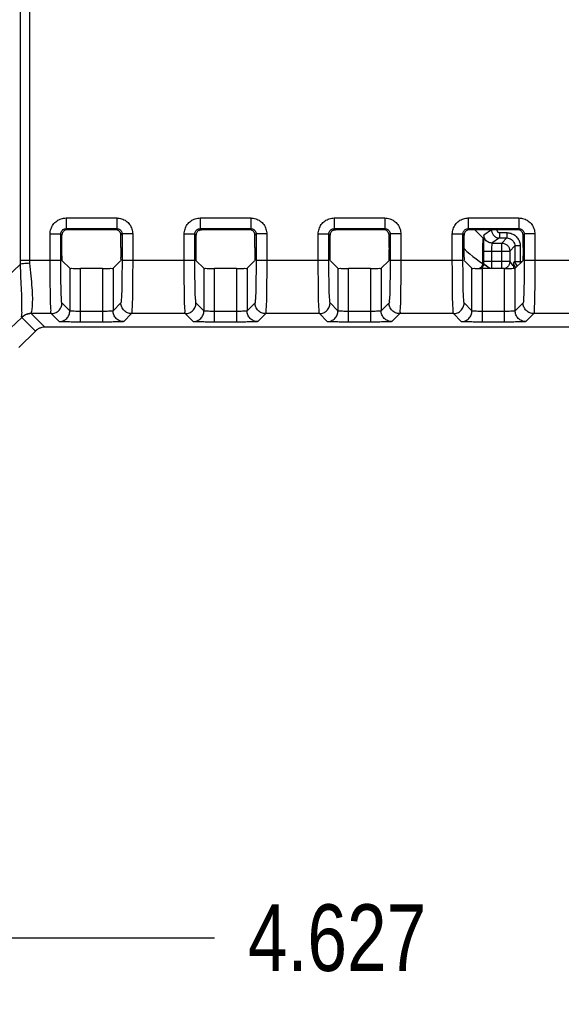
# Model space of a CAD drawing. Header units: inches. Extents: x 0 to 34, y 0 to 22.
# Tile 22 of 50: x 17 to 18, y 8.7 to 10.6. Entities that reach past the tile are written whole.
import ezdxf

# ---------------------------------------------------------------- set-up
doc = ezdxf.new("R2010")
doc.units = ezdxf.units.IN
doc.header["$LTSCALE"] = 1.87
doc.header["$MEASUREMENT"] = 0
doc.layers.get('0').update_dxf_attribs({"linetype": 'CONTINUOUS'})
doc.layers.add('02___PRT_ALL_AXES', color=7, linetype='CONTINUOUS')
doc.layers.add('DIMENSIONS', color=7, linetype='CONTINUOUS')
doc.styles.get("Standard").update_dxf_attribs({"font": 'txt', "width": 0.8})
doc.dimstyles.new('DIMSTYLE_1', dxfattribs={"dimtxt": 0.125, "dimasz": 0.1875, "dimexe": 0.18, "dimexo": 0.0625, "dimgap": 0.09, "dimtad": 0, "dimtih": 1, "dimtoh": 1, "dimdec": 3, "dimzin": 4, "dimdsep": 46, "dimtxsty": 'STANDARD', "dimblk": '_FILLED', "dimblk1": '_FILLED', "dimblk2": '_FILLED', "dimcen": 0.09, "dimadec": 0, "dimazin": 0, "dimtp": 0.01, "dimtm": 0.01, "dimtfac": 1, "dimtdec": 3, "dimtofl": 0, "dimtmove": 0, "dimatfit": 3, "dimldrblk": '_FILLED', "dimfxl": 1, "dimtolj": 1, "dimtzin": 4, "dimarcsym": 0})

# ---------------------------------------------------------------- blocks, each defined once
blk = doc.blocks.new('_FILLED')
at = {"color": 0, "linetype": 'BYBLOCK'}
blk.add_solid([(0, 0), (-1, 0.1667), (-1, -0.1667)], dxfattribs=at)
blk = doc.blocks.new('*D9')
at = {"layer": 'DIMENSIONS', "color": 2, "linetype": 'CONTINUOUS'}
for p, q in [((15.8287, 10.0189), (15.8287, 8.7259)), ((20.4562, 10.0189), (20.4562, 8.7259)), ((15.8287, 8.8509), (17.3675, 8.8509)), ((20.4562, 8.8509), (18.9175, 8.8509))]:
    blk.add_line(p, q, dxfattribs=at)
at = {"layer": 'DIMENSIONS', "color": 2, "linetype": 'CONTINUOUS', "xscale": 0.1875, "yscale": 0.1875, "zscale": 0.1875, "rotation": 180}
blk.add_blockref('_FILLED', (15.8287, 8.8509), dxfattribs=at)
at = {"layer": 'DIMENSIONS', "color": 2, "linetype": 'CONTINUOUS', "xscale": 0.1875, "yscale": 0.1875, "zscale": 0.1875}
blk.add_blockref('_FILLED', (20.4562, 8.8509), dxfattribs=at)
at = {"layer": 'DIMENSIONS', "color": 2, "linetype": 'CONTINUOUS', "width": 0.8}
for s, p in [('[', (18.055, 8.7884)), (']', (18.755, 8.7884)), ('4.627', (17.43, 8.7884)), ('117.54', (18.155, 8.7884))]:
    blk.add_text(s, height=0.125, dxfattribs=at).set_placement(p)

msp = doc.modelspace()

# ---------------------------------------------------------------- linework, layer by layer
at = {"color": 7, "linetype": 'CONTINUOUS'}
for p, q in [((17.0033, 10.1218), (17.0033, 10.7814)), ((17.0209, 10.1218), (17.0209, 10.7814)), ((17.0889, 10.2013), (17.1838, 10.2013)), ((17.0889, 10.2013), (17.0889, 10.1813)), ((17.1838, 10.2013), (17.1838, 10.1813)), ((17.3405, 10.2013), (17.4353, 10.2013)), ((17.3405, 10.2013), (17.3405, 10.1813)), ((17.4353, 10.2013), (17.4353, 10.1813)), ((17.592, 10.2013), (17.6868, 10.2013)), ((17.592, 10.2013), (17.592, 10.1813)), ((17.6868, 10.2013), (17.6868, 10.1813)), ((17.8435, 10.2013), (17.9384, 10.2013)), ((17.8435, 10.2013), (17.8435, 10.1813)), ((17.9384, 10.2013), (17.9384, 10.1813)), ((17.0889, 10.1813), (17.1838, 10.1813)), ((17.091, 10.1792), (17.0889, 10.1813)), ((17.1838, 10.1813), (17.1817, 10.1792)), ((17.3405, 10.1813), (17.4353, 10.1813)), ((17.3426, 10.1792), (17.3405, 10.1813)), ((17.4353, 10.1813), (17.4332, 10.1792)), ((17.592, 10.1813), (17.6868, 10.1813)), ((17.5941, 10.1792), (17.592, 10.1813)), ((17.6868, 10.1813), (17.6847, 10.1792)), ((17.8435, 10.1813), (17.9384, 10.1813)), ((17.8456, 10.1792), (17.8435, 10.1813)), ((17.9384, 10.1813), (17.9362, 10.1792)), ((17.0589, 10.1713), (17.0789, 10.1713)), ((17.0589, 10.1218), (17.0589, 10.1713)), ((17.081, 10.1692), (17.0789, 10.1713)), ((17.0789, 10.1218), (17.0789, 10.1713)), ((17.081, 10.1461), (17.081, 10.1692)), ((17.1817, 10.1792), (17.091, 10.1792)), ((17.1938, 10.1713), (17.1917, 10.1692)), ((17.1917, 10.1461), (17.1917, 10.1692)), ((17.2138, 10.1713), (17.1938, 10.1713)), ((17.1938, 10.1713), (17.1938, 10.1218)), ((17.2138, 10.1713), (17.2138, 10.1218)), ((17.3105, 10.1713), (17.3305, 10.1713)), ((17.3105, 10.1218), (17.3105, 10.1713)), ((17.3326, 10.1692), (17.3305, 10.1713)), ((17.3305, 10.1218), (17.3305, 10.1713)), ((17.3326, 10.1461), (17.3326, 10.1692)), ((17.4332, 10.1792), (17.3426, 10.1792)), ((17.4453, 10.1713), (17.4432, 10.1692)), ((17.4432, 10.1461), (17.4432, 10.1692)), ((17.4653, 10.1713), (17.4453, 10.1713)), ((17.4453, 10.1713), (17.4453, 10.1218)), ((17.4653, 10.1713), (17.4653, 10.1218)), ((17.562, 10.1713), (17.582, 10.1713)), ((17.562, 10.1218), (17.562, 10.1713)), ((17.5841, 10.1692), (17.582, 10.1713)), ((17.582, 10.1218), (17.582, 10.1713)), ((17.5841, 10.1461), (17.5841, 10.1692)), ((17.6847, 10.1792), (17.5941, 10.1792)), ((17.6968, 10.1713), (17.6947, 10.1692)), ((17.6947, 10.1461), (17.6947, 10.1692)), ((17.7168, 10.1713), (17.6968, 10.1713)), ((17.6968, 10.1713), (17.6968, 10.1218)), ((17.7168, 10.1713), (17.7168, 10.1218)), ((17.8135, 10.1713), (17.8335, 10.1713)), ((17.8135, 10.1218), (17.8135, 10.1713)), ((17.8356, 10.1692), (17.8335, 10.1713)), ((17.8335, 10.1218), (17.8335, 10.1713)), ((17.8356, 10.1461), (17.8356, 10.1692)), ((17.9362, 10.1792), (17.8456, 10.1792)), ((17.856, 10.1788), (17.8707, 10.1641)), ((17.8871, 10.1787), (17.8729, 10.1692)), ((17.8971, 10.1787), (17.8871, 10.1787)), ((17.9021, 10.1637), (17.8879, 10.1542)), ((17.9021, 10.1737), (17.9158, 10.1737)), ((17.9021, 10.1737), (17.9021, 10.1637)), ((17.9021, 10.1637), (17.9158, 10.1637)), ((17.9063, 10.1542), (17.9158, 10.1637)), ((17.9158, 10.1737), (17.9158, 10.1637)), ((17.9484, 10.1713), (17.9462, 10.1692)), ((17.9462, 10.1461), (17.9462, 10.1692)), ((17.9683, 10.1713), (17.9484, 10.1713)), ((17.9484, 10.1713), (17.9484, 10.1218)), ((17.9683, 10.1713), (17.9683, 10.1218)), ((17.8709, 10.1164), (17.8709, 10.1541)), ((17.8879, 10.1542), (17.9063, 10.1542)), ((17.9063, 10.1064), (17.9063, 10.1542)), ((17.9213, 10.1392), (17.9308, 10.1487)), ((17.9408, 10.1487), (17.9308, 10.1487)), ((17.9308, 10.1487), (17.9308, 10.1199)), ((17.9408, 10.1487), (17.9408, 10.1163)), ((17.8721, 10.1392), (17.9213, 10.1392)), ((17.8721, 10.1392), (17.8721, 10.1195)), ((17.8871, 10.1392), (17.8871, 10.1195)), ((17.9213, 10.1392), (17.9213, 10.1195)), ((16.9606, 10.0743), (17.0035, 10.1149)), ((17.0033, 10.1218), (17.0789, 10.1218)), ((17.0817, 10.1211), (17.0958, 10.1069)), ((17.0958, 10.1069), (17.0958, 10.0269)), ((17.1569, 10.1064), (17.1158, 10.1064)), ((17.1158, 10.0059), (17.1158, 10.1064)), ((17.1569, 10.1064), (17.1569, 10.0059)), ((17.191, 10.1211), (17.1769, 10.1069)), ((17.1769, 10.1069), (17.1769, 10.0269)), ((17.1938, 10.1218), (17.3305, 10.1218)), ((17.3332, 10.1211), (17.3474, 10.1069)), ((17.3474, 10.1069), (17.3474, 10.0269)), ((17.4084, 10.1064), (17.3674, 10.1064)), ((17.3674, 10.0059), (17.3674, 10.1064)), ((17.4084, 10.1064), (17.4084, 10.0059)), ((17.4426, 10.1211), (17.4284, 10.1069)), ((17.4284, 10.1069), (17.4284, 10.0269)), ((17.4453, 10.1218), (17.582, 10.1218)), ((17.5847, 10.1211), (17.5989, 10.1069)), ((17.5989, 10.1069), (17.5989, 10.0269)), ((17.6599, 10.1064), (17.6189, 10.1064)), ((17.6189, 10.0059), (17.6189, 10.1064)), ((17.6599, 10.1064), (17.6599, 10.0059)), ((17.6941, 10.1211), (17.6799, 10.1069)), ((17.6799, 10.1069), (17.6799, 10.0269)), ((17.6968, 10.1218), (17.8335, 10.1218)), ((17.8363, 10.1211), (17.8504, 10.1069)), ((17.8504, 10.0269), (17.8504, 10.1069)), ((17.9115, 10.1064), (17.8704, 10.1064)), ((17.8704, 10.0059), (17.8704, 10.1064)), ((17.8721, 10.1152), (17.8709, 10.1164)), ((17.9213, 10.1195), (17.8721, 10.1195)), ((17.9115, 10.0059), (17.9115, 10.1064)), ((17.9213, 10.1195), (17.9268, 10.1112)), ((17.9283, 10.1162), (17.9308, 10.1199)), ((17.9283, 10.1162), (17.9283, 10.109)), ((17.9283, 10.109), (17.9291, 10.109)), ((17.9308, 10.1199), (17.9444, 10.1199)), ((17.9456, 10.1211), (17.9314, 10.1069)), ((17.9314, 10.0269), (17.9314, 10.1069)), ((17.9484, 10.1218), (18.085, 10.1218)), ((17.0958, 10.0269), (17.081, 10.0418)), ((17.1917, 10.0418), (17.1769, 10.0269)), ((17.3474, 10.0269), (17.3325, 10.0418)), ((17.4433, 10.0418), (17.4284, 10.0269)), ((17.5989, 10.0269), (17.584, 10.0418)), ((17.6948, 10.0418), (17.6799, 10.0269)), ((17.8504, 10.0269), (17.8356, 10.0418)), ((17.9463, 10.0418), (17.9314, 10.0269)), ((16.9739, 9.9845), (17.0058, 10.0147)), ((17.0313, 9.989), (17.0058, 10.0145)), ((17.061, 10.0218), (17.0235, 10.0218)), ((17.049, 9.9964), (17.0235, 10.0218)), ((17.0758, 10.0069), (17.061, 10.0218)), ((17.1569, 10.0259), (17.1158, 10.0259)), ((17.2117, 10.0218), (17.1969, 10.0069)), ((17.3125, 10.0218), (17.2117, 10.0218)), ((17.3274, 10.0069), (17.3125, 10.0218)), ((17.4084, 10.0259), (17.3674, 10.0259)), ((17.4633, 10.0218), (17.4484, 10.0069)), ((17.564, 10.0218), (17.4633, 10.0218)), ((17.5789, 10.0069), (17.564, 10.0218)), ((17.6599, 10.0259), (17.6189, 10.0259)), ((17.7148, 10.0218), (17.6999, 10.0069)), ((17.8156, 10.0218), (17.7148, 10.0218)), ((17.8304, 10.0069), (17.8156, 10.0218)), ((17.9115, 10.0259), (17.8704, 10.0259)), ((17.9663, 10.0218), (17.9514, 10.0069)), ((18.0671, 10.0218), (17.9663, 10.0218)), ((19.236, 9.9964), (17.049, 9.9964)), ((17.1569, 10.0059), (17.1158, 10.0059)), ((17.4084, 10.0059), (17.3674, 10.0059)), ((17.6599, 10.0059), (17.6189, 10.0059)), ((17.9115, 10.0059), (17.8704, 10.0059)), ((17.0313, 9.989), (17.0003, 9.9581))]:
    msp.add_line(p, q, dxfattribs=at)
for points, knots in [([(17.0589, 10.1713), (17.0589, 10.1744), (17.0599, 10.1807), (17.0643, 10.1892), (17.071, 10.1959), (17.0795, 10.2003), (17.0858, 10.2013), (17.0889, 10.2013)], [0, 0, 0, 0, 0.199373, 0.399922, 0.600135, 0.799408, 1, 1, 1, 1]), ([(17.1838, 10.2013), (17.1869, 10.2013), (17.1932, 10.2003), (17.2017, 10.1959), (17.2085, 10.1892), (17.2128, 10.1807), (17.2138, 10.1744), (17.2138, 10.1713)], [0, 0, 0, 0, 0.200478, 0.400129, 0.600172, 0.801073, 1, 1, 1, 1]), ([(17.3105, 10.1713), (17.3105, 10.1744), (17.3115, 10.1807), (17.3158, 10.1892), (17.3225, 10.1959), (17.331, 10.2003), (17.3373, 10.2013), (17.3405, 10.2013)], [0, 0, 0, 0, 0.199373, 0.399922, 0.600135, 0.799408, 1, 1, 1, 1]), ([(17.4353, 10.2013), (17.4384, 10.2013), (17.4447, 10.2003), (17.4532, 10.1959), (17.46, 10.1892), (17.4643, 10.1807), (17.4653, 10.1744), (17.4653, 10.1713)], [0, 0, 0, 0, 0.200478, 0.400129, 0.600172, 0.801073, 1, 1, 1, 1]), ([(17.562, 10.1713), (17.562, 10.1744), (17.563, 10.1807), (17.5673, 10.1892), (17.5741, 10.1959), (17.5826, 10.2003), (17.5888, 10.2013), (17.592, 10.2013)], [0, 0, 0, 0, 0.199373, 0.399922, 0.600135, 0.799408, 1, 1, 1, 1]), ([(17.6868, 10.2013), (17.69, 10.2013), (17.6963, 10.2003), (17.7048, 10.1959), (17.7115, 10.1892), (17.7158, 10.1807), (17.7168, 10.1744), (17.7168, 10.1713)], [0, 0, 0, 0, 0.200478, 0.400129, 0.600172, 0.801073, 1, 1, 1, 1]), ([(17.8135, 10.1713), (17.8135, 10.1744), (17.8145, 10.1807), (17.8188, 10.1892), (17.8256, 10.1959), (17.8341, 10.2003), (17.8404, 10.2013), (17.8435, 10.2013)], [0, 0, 0, 0, 0.199373, 0.399922, 0.600135, 0.799408, 1, 1, 1, 1]), ([(17.9384, 10.2013), (17.9415, 10.2013), (17.9478, 10.2003), (17.9563, 10.1959), (17.963, 10.1892), (17.9674, 10.1807), (17.9683, 10.1744), (17.9683, 10.1713)], [0, 0, 0, 0, 0.200478, 0.400129, 0.600172, 0.801073, 1, 1, 1, 1]), ([(17.0789, 10.1713), (17.0789, 10.1723), (17.0793, 10.1744), (17.0807, 10.1773), (17.0829, 10.1795), (17.0858, 10.181), (17.0879, 10.1813), (17.0889, 10.1813)], [0, 0, 0, 0, 0.199959, 0.399686, 0.599634, 0.799174, 1, 1, 1, 1]), ([(17.1838, 10.1813), (17.1848, 10.1813), (17.1869, 10.181), (17.1898, 10.1795), (17.192, 10.1773), (17.1934, 10.1744), (17.1938, 10.1723), (17.1938, 10.1713)], [0, 0, 0, 0, 0.200777, 0.400662, 0.600366, 0.800451, 1, 1, 1, 1]), ([(17.3305, 10.1713), (17.3305, 10.1723), (17.3308, 10.1744), (17.3322, 10.1773), (17.3345, 10.1795), (17.3373, 10.181), (17.3394, 10.1813), (17.3405, 10.1813)], [0, 0, 0, 0, 0.199959, 0.399686, 0.599634, 0.799174, 1, 1, 1, 1]), ([(17.4353, 10.1813), (17.4363, 10.1813), (17.4385, 10.181), (17.4413, 10.1795), (17.4435, 10.1773), (17.445, 10.1744), (17.4453, 10.1723), (17.4453, 10.1713)], [0, 0, 0, 0, 0.200777, 0.400662, 0.600366, 0.800451, 1, 1, 1, 1]), ([(17.582, 10.1713), (17.582, 10.1723), (17.5823, 10.1744), (17.5838, 10.1773), (17.586, 10.1795), (17.5888, 10.181), (17.5909, 10.1813), (17.592, 10.1813)], [0, 0, 0, 0, 0.199959, 0.399686, 0.599634, 0.799174, 1, 1, 1, 1]), ([(17.6868, 10.1813), (17.6879, 10.1813), (17.69, 10.181), (17.6928, 10.1795), (17.6951, 10.1773), (17.6965, 10.1744), (17.6968, 10.1723), (17.6968, 10.1713)], [0, 0, 0, 0, 0.200777, 0.400662, 0.600366, 0.800451, 1, 1, 1, 1]), ([(17.8335, 10.1713), (17.8335, 10.1723), (17.8338, 10.1744), (17.8353, 10.1773), (17.8375, 10.1795), (17.8404, 10.181), (17.8425, 10.1813), (17.8435, 10.1813)], [0, 0, 0, 0, 0.199959, 0.399686, 0.599634, 0.799174, 1, 1, 1, 1]), ([(17.9384, 10.1813), (17.9394, 10.1813), (17.9415, 10.181), (17.9443, 10.1795), (17.9466, 10.1773), (17.948, 10.1744), (17.9484, 10.1723), (17.9484, 10.1713)], [0, 0, 0, 0, 0.200777, 0.400662, 0.600366, 0.800451, 1, 1, 1, 1]), ([(17.091, 10.1792), (17.0893, 10.1792), (17.0858, 10.1782), (17.082, 10.1744), (17.081, 10.1709), (17.081, 10.1692)], [0, 0, 0, 0, 0.333371, 0.66663, 1, 1, 1, 1]), ([(17.1917, 10.1692), (17.1917, 10.1709), (17.1907, 10.1744), (17.1869, 10.1782), (17.1834, 10.1792), (17.1817, 10.1792)], [0, 0, 0, 0, 0.33337, 0.666629, 1, 1, 1, 1]), ([(17.3426, 10.1792), (17.3408, 10.1792), (17.3373, 10.1782), (17.3335, 10.1744), (17.3326, 10.1709), (17.3326, 10.1692)], [0, 0, 0, 0, 0.333371, 0.66663, 1, 1, 1, 1]), ([(17.4432, 10.1692), (17.4432, 10.1709), (17.4423, 10.1744), (17.4384, 10.1782), (17.4349, 10.1792), (17.4332, 10.1792)], [0, 0, 0, 0, 0.33337, 0.666629, 1, 1, 1, 1]), ([(17.5941, 10.1792), (17.5924, 10.1792), (17.5889, 10.1782), (17.585, 10.1744), (17.5841, 10.1709), (17.5841, 10.1692)], [0, 0, 0, 0, 0.333371, 0.66663, 1, 1, 1, 1]), ([(17.6947, 10.1692), (17.6947, 10.1709), (17.6938, 10.1744), (17.69, 10.1782), (17.6864, 10.1792), (17.6847, 10.1792)], [0, 0, 0, 0, 0.33337, 0.666629, 1, 1, 1, 1]), ([(17.8456, 10.1792), (17.8439, 10.1792), (17.8404, 10.1782), (17.8366, 10.1744), (17.8356, 10.1709), (17.8356, 10.1692)], [0, 0, 0, 0, 0.333371, 0.66663, 1, 1, 1, 1]), ([(17.856, 10.1788), (17.8558, 10.179), (17.8546, 10.1788), (17.8527, 10.1791), (17.8494, 10.1791), (17.847, 10.1791), (17.8456, 10.1792)], [0, 0, 0, 0, 0.081252, 0.289218, 0.605542, 1, 1, 1, 1]), ([(17.8707, 10.1641), (17.871, 10.1638), (17.8705, 10.1618), (17.8708, 10.1602), (17.8709, 10.159)], [0, 0, 0, 0, 0.281703, 1, 1, 1, 1]), ([(17.8729, 10.1692), (17.8722, 10.1688), (17.8731, 10.165), (17.872, 10.1595), (17.8723, 10.1499), (17.8721, 10.143), (17.8721, 10.1392)], [0, 0, 0, 0, 0.081693, 0.299361, 0.620831, 1, 1, 1, 1]), ([(17.8879, 10.1542), (17.8853, 10.1542), (17.88, 10.1556), (17.8743, 10.1614), (17.8729, 10.1666), (17.8729, 10.1692)], [0, 0, 0, 0, 0.333287, 0.666645, 1, 1, 1, 1]), ([(17.8871, 10.1787), (17.8871, 10.178), (17.8872, 10.1766), (17.8877, 10.1743), (17.8886, 10.1721), (17.89, 10.1697), (17.892, 10.1675), (17.8947, 10.1655), (17.8981, 10.164), (17.9007, 10.1637), (17.9021, 10.1637)], [0, 0, 0, 0, 0.088964, 0.183633, 0.286708, 0.400856, 0.52834, 0.670386, 0.827498, 1, 1, 1, 1]), ([(17.8971, 10.1787), (17.8971, 10.1785), (17.8971, 10.178), (17.8973, 10.1772), (17.8976, 10.1765), (17.898, 10.1757), (17.8987, 10.175), (17.8996, 10.1743), (17.9008, 10.1738), (17.9016, 10.1737), (17.9021, 10.1737)], [0, 0, 0, 0, 0.088983, 0.183689, 0.286801, 0.400981, 0.528471, 0.670466, 0.827469, 1, 1, 1, 1]), ([(17.9158, 10.1637), (17.9173, 10.1637), (17.9205, 10.1632), (17.9248, 10.161), (17.9281, 10.1576), (17.9303, 10.1534), (17.9308, 10.1502), (17.9308, 10.1487)], [0, 0, 0, 0, 0.200741, 0.401385, 0.602615, 0.803652, 1, 1, 1, 1]), ([(17.9462, 10.1692), (17.9462, 10.1709), (17.9453, 10.1744), (17.9415, 10.1782), (17.938, 10.1792), (17.9362, 10.1792)], [0, 0, 0, 0, 0.33337, 0.666629, 1, 1, 1, 1]), ([(17.0817, 10.1211), (17.0812, 10.1216), (17.0818, 10.1246), (17.081, 10.1294), (17.0812, 10.1372), (17.081, 10.143), (17.081, 10.1461)], [0, 0, 0, 0, 0.084034, 0.302532, 0.623593, 1, 1, 1, 1]), ([(17.1917, 10.1461), (17.1917, 10.143), (17.1915, 10.1372), (17.1917, 10.1294), (17.1909, 10.1246), (17.1915, 10.1216), (17.191, 10.1211)], [0, 0, 0, 0, 0.376407, 0.697468, 0.915966, 1, 1, 1, 1]), ([(17.3332, 10.1211), (17.3327, 10.1216), (17.3333, 10.1246), (17.3325, 10.1294), (17.3327, 10.1372), (17.3326, 10.143), (17.3326, 10.1461)], [0, 0, 0, 0, 0.084034, 0.302532, 0.623593, 1, 1, 1, 1]), ([(17.4432, 10.1461), (17.4432, 10.143), (17.4431, 10.1372), (17.4433, 10.1294), (17.4425, 10.1246), (17.443, 10.1216), (17.4426, 10.1211)], [0, 0, 0, 0, 0.376407, 0.697468, 0.915966, 1, 1, 1, 1]), ([(17.5847, 10.1211), (17.5842, 10.1216), (17.5848, 10.1246), (17.584, 10.1294), (17.5842, 10.1372), (17.5841, 10.143), (17.5841, 10.1461)], [0, 0, 0, 0, 0.084034, 0.302532, 0.623593, 1, 1, 1, 1]), ([(17.6947, 10.1461), (17.6947, 10.143), (17.6946, 10.1372), (17.6948, 10.1294), (17.694, 10.1246), (17.6946, 10.1216), (17.6941, 10.1211)], [0, 0, 0, 0, 0.376407, 0.697468, 0.915966, 1, 1, 1, 1]), ([(17.8363, 10.1211), (17.8358, 10.1216), (17.8364, 10.1246), (17.8355, 10.1294), (17.8357, 10.1372), (17.8356, 10.143), (17.8356, 10.1461)], [0, 0, 0, 0, 0.084034, 0.302532, 0.623593, 1, 1, 1, 1]), ([(17.8879, 10.1542), (17.8875, 10.1541), (17.8877, 10.152), (17.8872, 10.1494), (17.8872, 10.1446), (17.8871, 10.1411), (17.8871, 10.1392)], [0, 0, 0, 0, 0.083307, 0.301137, 0.622153, 1, 1, 1, 1]), ([(17.9063, 10.1542), (17.9082, 10.1542), (17.9122, 10.1534), (17.9172, 10.1501), (17.9205, 10.1451), (17.9213, 10.1412), (17.9213, 10.1392)], [0, 0, 0, 0, 0.24999, 0.5, 0.75001, 1, 1, 1, 1]), ([(17.9462, 10.1461), (17.9462, 10.143), (17.9461, 10.1372), (17.9463, 10.1294), (17.9455, 10.1246), (17.9461, 10.1216), (17.9456, 10.1211)], [0, 0, 0, 0, 0.376407, 0.697468, 0.915966, 1, 1, 1, 1]), ([(17.0035, 10.1149), (17.0034, 10.1161), (17.0033, 10.1183), (17.0033, 10.1206), (17.0033, 10.1218)], [0, 0, 0, 0, 0.496873, 1, 1, 1, 1]), ([(17.0211, 10.1163), (17.019, 10.1162), (17.0148, 10.1159), (17.0089, 10.1154), (17.0052, 10.1151), (17.0035, 10.1149)], [0, 0, 0, 0, 0.365727, 0.706805, 1, 1, 1, 1]), ([(17.0058, 10.0147), (17.0046, 10.0152), (17.0067, 10.0216), (17.0054, 10.0298), (17.0062, 10.046), (17.0052, 10.0656), (17.0041, 10.0893), (17.0035, 10.1061), (17.0035, 10.1149)], [0, 0, 0, 0, 0.037296, 0.138066, 0.293782, 0.496116, 0.736507, 1, 1, 1, 1]), ([(17.0211, 10.1163), (17.0211, 10.1172), (17.021, 10.119), (17.0209, 10.1209), (17.0209, 10.1218)], [0, 0, 0, 0, 0.499961, 1, 1, 1, 1]), ([(17.0235, 10.022), (17.0239, 10.0235), (17.025, 10.0283), (17.0261, 10.0382), (17.0263, 10.0529), (17.0253, 10.0715), (17.0232, 10.093), (17.0217, 10.1083), (17.0211, 10.1163)], [0, 0, 0, 0, 0.049414, 0.156969, 0.314192, 0.513714, 0.747424, 1, 1, 1, 1]), ([(17.061, 10.0218), (17.0602, 10.0229), (17.0609, 10.0282), (17.0595, 10.0378), (17.0596, 10.0536), (17.0591, 10.0736), (17.059, 10.0969), (17.0589, 10.1133), (17.0589, 10.1218)], [0, 0, 0, 0, 0.039911, 0.142917, 0.302388, 0.507829, 0.745699, 1, 1, 1, 1]), ([(17.081, 10.0418), (17.0802, 10.0426), (17.0808, 10.047), (17.0796, 10.0545), (17.0796, 10.0673), (17.0791, 10.0832), (17.079, 10.1019), (17.0789, 10.115), (17.0789, 10.1218)], [0, 0, 0, 0, 0.039986, 0.142969, 0.302549, 0.508231, 0.746157, 1, 1, 1, 1]), ([(17.0958, 10.1069), (17.0962, 10.1065), (17.0986, 10.107), (17.1025, 10.1064), (17.1087, 10.1065), (17.1133, 10.1064), (17.1158, 10.1064)], [0, 0, 0, 0, 0.084034, 0.302532, 0.623593, 1, 1, 1, 1]), ([(17.1569, 10.1064), (17.1594, 10.1064), (17.164, 10.1065), (17.1702, 10.1064), (17.1741, 10.107), (17.1765, 10.1065), (17.1769, 10.1069)], [0, 0, 0, 0, 0.376407, 0.697468, 0.915966, 1, 1, 1, 1]), ([(17.1938, 10.1218), (17.1938, 10.115), (17.1937, 10.1019), (17.1936, 10.0832), (17.1931, 10.0673), (17.1931, 10.0545), (17.1919, 10.047), (17.1925, 10.0426), (17.1917, 10.0418)], [0, 0, 0, 0, 0.253843, 0.491769, 0.697451, 0.857031, 0.960014, 1, 1, 1, 1]), ([(17.2138, 10.1218), (17.2138, 10.1133), (17.2137, 10.0969), (17.2136, 10.0736), (17.2131, 10.0536), (17.2132, 10.0378), (17.2118, 10.0282), (17.2126, 10.0229), (17.2117, 10.0218)], [0, 0, 0, 0, 0.254301, 0.492171, 0.697612, 0.857083, 0.960089, 1, 1, 1, 1]), ([(17.3125, 10.0218), (17.3117, 10.0229), (17.3124, 10.0282), (17.311, 10.0378), (17.3111, 10.0536), (17.3107, 10.0736), (17.3105, 10.0969), (17.3105, 10.1133), (17.3105, 10.1218)], [0, 0, 0, 0, 0.039911, 0.142917, 0.302388, 0.507829, 0.745699, 1, 1, 1, 1]), ([(17.3325, 10.0418), (17.3318, 10.0426), (17.3323, 10.047), (17.3311, 10.0545), (17.3311, 10.0673), (17.3307, 10.0832), (17.3305, 10.1019), (17.3305, 10.115), (17.3305, 10.1218)], [0, 0, 0, 0, 0.039986, 0.142969, 0.302549, 0.508231, 0.746157, 1, 1, 1, 1]), ([(17.3474, 10.1069), (17.3478, 10.1065), (17.3501, 10.107), (17.354, 10.1064), (17.3602, 10.1065), (17.3649, 10.1064), (17.3674, 10.1064)], [0, 0, 0, 0, 0.084034, 0.302532, 0.623593, 1, 1, 1, 1]), ([(17.4084, 10.1064), (17.4109, 10.1064), (17.4155, 10.1065), (17.4218, 10.1064), (17.4256, 10.107), (17.428, 10.1065), (17.4284, 10.1069)], [0, 0, 0, 0, 0.376407, 0.697468, 0.915966, 1, 1, 1, 1]), ([(17.4453, 10.1218), (17.4453, 10.115), (17.4452, 10.1019), (17.4451, 10.0832), (17.4446, 10.0673), (17.4447, 10.0545), (17.4435, 10.047), (17.444, 10.0426), (17.4433, 10.0418)], [0, 0, 0, 0, 0.253843, 0.491769, 0.697451, 0.857031, 0.960014, 1, 1, 1, 1]), ([(17.4653, 10.1218), (17.4653, 10.1133), (17.4652, 10.0969), (17.4651, 10.0736), (17.4646, 10.0536), (17.4647, 10.0378), (17.4634, 10.0282), (17.4641, 10.0229), (17.4633, 10.0218)], [0, 0, 0, 0, 0.254301, 0.492171, 0.697612, 0.857083, 0.960089, 1, 1, 1, 1]), ([(17.564, 10.0218), (17.5632, 10.0229), (17.5639, 10.0282), (17.5626, 10.0378), (17.5627, 10.0536), (17.5622, 10.0736), (17.5621, 10.0969), (17.562, 10.1133), (17.562, 10.1218)], [0, 0, 0, 0, 0.039911, 0.142917, 0.302388, 0.507829, 0.745699, 1, 1, 1, 1]), ([(17.584, 10.0418), (17.5833, 10.0426), (17.5838, 10.047), (17.5826, 10.0545), (17.5826, 10.0673), (17.5822, 10.0832), (17.582, 10.1019), (17.582, 10.115), (17.582, 10.1218)], [0, 0, 0, 0, 0.039986, 0.142969, 0.302549, 0.508231, 0.746157, 1, 1, 1, 1]), ([(17.5989, 10.1069), (17.5993, 10.1065), (17.6017, 10.107), (17.6055, 10.1064), (17.6118, 10.1065), (17.6164, 10.1064), (17.6189, 10.1064)], [0, 0, 0, 0, 0.084034, 0.302532, 0.623593, 1, 1, 1, 1]), ([(17.6599, 10.1064), (17.6624, 10.1064), (17.667, 10.1065), (17.6733, 10.1064), (17.6772, 10.107), (17.6795, 10.1065), (17.6799, 10.1069)], [0, 0, 0, 0, 0.376407, 0.697468, 0.915966, 1, 1, 1, 1]), ([(17.6968, 10.1218), (17.6968, 10.115), (17.6968, 10.1019), (17.6966, 10.0832), (17.6962, 10.0673), (17.6962, 10.0545), (17.695, 10.047), (17.6955, 10.0426), (17.6948, 10.0418)], [0, 0, 0, 0, 0.253843, 0.491769, 0.697451, 0.857031, 0.960014, 1, 1, 1, 1]), ([(17.7168, 10.1218), (17.7168, 10.1133), (17.7168, 10.0969), (17.7166, 10.0736), (17.7161, 10.0536), (17.7162, 10.0378), (17.7149, 10.0282), (17.7156, 10.0229), (17.7148, 10.0218)], [0, 0, 0, 0, 0.254301, 0.492171, 0.697612, 0.857083, 0.960089, 1, 1, 1, 1]), ([(17.8156, 10.0218), (17.8147, 10.0229), (17.8155, 10.0282), (17.8141, 10.0378), (17.8142, 10.0536), (17.8137, 10.0736), (17.8136, 10.0969), (17.8135, 10.1133), (17.8135, 10.1218)], [0, 0, 0, 0, 0.039911, 0.142917, 0.302388, 0.507829, 0.745699, 1, 1, 1, 1]), ([(17.8356, 10.0418), (17.8348, 10.0426), (17.8354, 10.047), (17.8341, 10.0545), (17.8342, 10.0673), (17.8337, 10.0832), (17.8336, 10.1019), (17.8335, 10.115), (17.8335, 10.1218)], [0, 0, 0, 0, 0.039986, 0.142969, 0.302549, 0.508231, 0.746157, 1, 1, 1, 1]), ([(17.8504, 10.1069), (17.8508, 10.1065), (17.8532, 10.107), (17.857, 10.1064), (17.8633, 10.1065), (17.8679, 10.1064), (17.8704, 10.1064)], [0, 0, 0, 0, 0.084034, 0.302532, 0.623593, 1, 1, 1, 1]), ([(17.8609, 10.1065), (17.8622, 10.1065), (17.8648, 10.107), (17.8682, 10.1091), (17.8697, 10.1114), (17.8702, 10.1126)], [0, 0, 0, 0, 0.327928, 0.66613, 1, 1, 1, 1]), ([(17.8721, 10.1152), (17.8721, 10.1135), (17.8712, 10.11), (17.8686, 10.1074), (17.8671, 10.1066)], [0, 0, 0, 0, 0.499957, 1, 1, 1, 1]), ([(17.8721, 10.1195), (17.8721, 10.1188), (17.8721, 10.1173), (17.8721, 10.1159), (17.8721, 10.1152)], [0, 0, 0, 0, 0.505333, 1, 1, 1, 1]), ([(17.8747, 10.1134), (17.8745, 10.1135), (17.8739, 10.1139), (17.873, 10.1144), (17.8722, 10.1149), (17.8721, 10.1152)], [0, 0, 0, 0, 0.16189, 0.699195, 1, 1, 1, 1]), ([(17.8838, 10.1064), (17.8837, 10.1065), (17.8831, 10.107), (17.8819, 10.108), (17.8801, 10.1096), (17.8782, 10.1112), (17.8763, 10.1124), (17.8751, 10.1131), (17.8747, 10.1134)], [0, 0, 0, 0, 0.01294, 0.206957, 0.421347, 0.64226, 0.854911, 1, 1, 1, 1]), ([(17.8871, 10.1195), (17.8871, 10.118), (17.8871, 10.115), (17.8873, 10.1111), (17.8873, 10.1081), (17.8875, 10.1068), (17.8876, 10.1064)], [0, 0, 0, 0, 0.348053, 0.662982, 0.915332, 1, 1, 1, 1]), ([(17.9115, 10.1064), (17.914, 10.1064), (17.9186, 10.1065), (17.9248, 10.1064), (17.9287, 10.107), (17.931, 10.1065), (17.9314, 10.1069)], [0, 0, 0, 0, 0.376407, 0.697468, 0.915966, 1, 1, 1, 1]), ([(17.9213, 10.1195), (17.9213, 10.1176), (17.9205, 10.1137), (17.9175, 10.1091), (17.9147, 10.107), (17.9134, 10.1063)], [0, 0, 0, 0, 0.354687, 0.716683, 1, 1, 1, 1]), ([(17.9283, 10.1162), (17.9283, 10.1158), (17.9284, 10.115), (17.9286, 10.1142), (17.9287, 10.1138)], [0, 0, 0, 0, 0.515158, 1, 1, 1, 1]), ([(17.9283, 10.1162), (17.9283, 10.1153), (17.9284, 10.1137), (17.9286, 10.112), (17.9287, 10.1112)], [0, 0, 0, 0, 0.519853, 1, 1, 1, 1]), ([(17.9291, 10.1127), (17.9292, 10.1126), (17.9293, 10.1124), (17.9295, 10.1121), (17.9297, 10.1117), (17.9299, 10.1113), (17.9303, 10.1108), (17.9307, 10.1103), (17.9314, 10.1096), (17.9321, 10.109), (17.9327, 10.1086), (17.9329, 10.1084)], [0, 0, 0, 0, 0.05707, 0.119755, 0.190694, 0.273041, 0.371293, 0.491989, 0.64377, 0.837154, 1, 1, 1, 1]), ([(17.9291, 10.109), (17.9292, 10.1094), (17.9294, 10.1102), (17.9294, 10.1111), (17.9294, 10.1115)], [0, 0, 0, 0, 0.514743, 1, 1, 1, 1]), ([(17.9308, 10.1199), (17.9308, 10.1187), (17.9313, 10.1161), (17.9332, 10.1131), (17.935, 10.1117), (17.9358, 10.1113)], [0, 0, 0, 0, 0.363646, 0.734787, 1, 1, 1, 1]), ([(17.9484, 10.1218), (17.9484, 10.115), (17.9483, 10.1019), (17.9482, 10.0832), (17.9477, 10.0673), (17.9477, 10.0545), (17.9465, 10.047), (17.9471, 10.0426), (17.9463, 10.0418)], [0, 0, 0, 0, 0.253843, 0.491769, 0.697451, 0.857031, 0.960014, 1, 1, 1, 1]), ([(17.9683, 10.1218), (17.9683, 10.1133), (17.9683, 10.0969), (17.9682, 10.0736), (17.9677, 10.0536), (17.9678, 10.0378), (17.9664, 10.0282), (17.9671, 10.0229), (17.9663, 10.0218)], [0, 0, 0, 0, 0.254301, 0.492171, 0.697612, 0.857083, 0.960089, 1, 1, 1, 1]), ([(17.061, 10.0218), (17.0636, 10.0218), (17.0688, 10.0229), (17.0755, 10.0273), (17.0799, 10.0339), (17.081, 10.0392), (17.081, 10.0418)], [0, 0, 0, 0, 0.249991, 0.500022, 0.750041, 1, 1, 1, 1]), ([(17.2117, 10.0218), (17.2091, 10.0218), (17.2039, 10.0229), (17.1972, 10.0273), (17.1928, 10.0339), (17.1917, 10.0392), (17.1917, 10.0418)], [0, 0, 0, 0, 0.249977, 0.5, 0.750023, 1, 1, 1, 1]), ([(17.3125, 10.0218), (17.3151, 10.0218), (17.3204, 10.0229), (17.327, 10.0273), (17.3315, 10.0339), (17.3325, 10.0392), (17.3325, 10.0418)], [0, 0, 0, 0, 0.249991, 0.500022, 0.750041, 1, 1, 1, 1]), ([(17.4633, 10.0218), (17.4607, 10.0218), (17.4554, 10.0229), (17.4488, 10.0273), (17.4443, 10.0339), (17.4433, 10.0392), (17.4433, 10.0418)], [0, 0, 0, 0, 0.249977, 0.5, 0.750023, 1, 1, 1, 1]), ([(17.564, 10.0218), (17.5666, 10.0218), (17.5719, 10.0229), (17.5785, 10.0273), (17.583, 10.0339), (17.584, 10.0392), (17.584, 10.0418)], [0, 0, 0, 0, 0.249991, 0.500022, 0.750041, 1, 1, 1, 1]), ([(17.7148, 10.0218), (17.7122, 10.0218), (17.7069, 10.0229), (17.7003, 10.0273), (17.6958, 10.0339), (17.6948, 10.0392), (17.6948, 10.0418)], [0, 0, 0, 0, 0.249977, 0.5, 0.750023, 1, 1, 1, 1]), ([(17.8156, 10.0218), (17.8182, 10.0218), (17.8234, 10.0229), (17.8301, 10.0273), (17.8345, 10.0339), (17.8356, 10.0392), (17.8356, 10.0418)], [0, 0, 0, 0, 0.249991, 0.500022, 0.750041, 1, 1, 1, 1]), ([(17.9663, 10.0218), (17.9637, 10.0218), (17.9585, 10.0229), (17.9518, 10.0273), (17.9474, 10.0339), (17.9463, 10.0392), (17.9463, 10.0418)], [0, 0, 0, 0, 0.249977, 0.5, 0.750023, 1, 1, 1, 1]), ([(17.0235, 10.022), (17.0213, 10.022), (17.0169, 10.0214), (17.0108, 10.0189), (17.0073, 10.0163), (17.0058, 10.0147)], [0, 0, 0, 0, 0.333521, 0.666866, 1, 1, 1, 1]), ([(17.0235, 10.0218), (17.0213, 10.0218), (17.0169, 10.0212), (17.0109, 10.0187), (17.0074, 10.016), (17.0058, 10.0145)], [0, 0, 0, 0, 0.33328, 0.66662, 1, 1, 1, 1]), ([(17.0058, 10.0145), (17.0058, 10.0145), (17.0058, 10.0146), (17.0058, 10.0147), (17.0058, 10.0147)], [0, 0, 0, 0, 0.417483, 1, 1, 1, 1]), ([(17.0235, 10.0218), (17.0235, 10.0218), (17.0234, 10.0219), (17.0235, 10.022), (17.0235, 10.022)], [0, 0, 0, 0, 0.420022, 1, 1, 1, 1]), ([(17.0758, 10.0069), (17.0784, 10.0069), (17.0837, 10.008), (17.0903, 10.0124), (17.0948, 10.0191), (17.0958, 10.0243), (17.0958, 10.0269)], [0, 0, 0, 0, 0.249977, 0.5, 0.750023, 1, 1, 1, 1]), ([(17.1158, 10.0259), (17.1138, 10.0259), (17.1099, 10.0259), (17.1047, 10.0261), (17.1002, 10.0262), (17.0977, 10.0267), (17.096, 10.0266), (17.0958, 10.0269)], [0, 0, 0, 0, 0.302956, 0.577192, 0.797356, 0.942279, 1, 1, 1, 1]), ([(17.1769, 10.0269), (17.1767, 10.0266), (17.175, 10.0267), (17.1725, 10.0262), (17.1681, 10.0261), (17.1628, 10.0259), (17.1589, 10.0259), (17.1569, 10.0259)], [0, 0, 0, 0, 0.057289, 0.202027, 0.421973, 0.695813, 1, 1, 1, 1]), ([(17.1969, 10.0069), (17.1943, 10.0069), (17.189, 10.008), (17.1824, 10.0124), (17.1779, 10.0191), (17.1769, 10.0243), (17.1769, 10.0269)], [0, 0, 0, 0, 0.249977, 0.5, 0.750023, 1, 1, 1, 1]), ([(17.3274, 10.0069), (17.33, 10.0069), (17.3352, 10.008), (17.3419, 10.0124), (17.3463, 10.0191), (17.3474, 10.0243), (17.3474, 10.0269)], [0, 0, 0, 0, 0.249977, 0.5, 0.750023, 1, 1, 1, 1]), ([(17.3674, 10.0259), (17.3653, 10.0259), (17.3615, 10.0259), (17.3562, 10.0261), (17.3518, 10.0262), (17.3493, 10.0267), (17.3475, 10.0266), (17.3474, 10.0269)], [0, 0, 0, 0, 0.302956, 0.577192, 0.797356, 0.942279, 1, 1, 1, 1]), ([(17.4284, 10.0269), (17.4282, 10.0266), (17.4265, 10.0267), (17.424, 10.0262), (17.4196, 10.0261), (17.4143, 10.0259), (17.4104, 10.0259), (17.4084, 10.0259)], [0, 0, 0, 0, 0.057289, 0.202027, 0.421973, 0.695813, 1, 1, 1, 1]), ([(17.4484, 10.0069), (17.4458, 10.0069), (17.4405, 10.008), (17.4339, 10.0124), (17.4294, 10.0191), (17.4284, 10.0243), (17.4284, 10.0269)], [0, 0, 0, 0, 0.249977, 0.5, 0.750023, 1, 1, 1, 1]), ([(17.5789, 10.0069), (17.5815, 10.0069), (17.5868, 10.008), (17.5934, 10.0124), (17.5979, 10.0191), (17.5989, 10.0243), (17.5989, 10.0269)], [0, 0, 0, 0, 0.249977, 0.5, 0.750023, 1, 1, 1, 1]), ([(17.6189, 10.0259), (17.6169, 10.0259), (17.613, 10.0259), (17.6077, 10.0261), (17.6033, 10.0262), (17.6008, 10.0267), (17.5991, 10.0266), (17.5989, 10.0269)], [0, 0, 0, 0, 0.302956, 0.577192, 0.797356, 0.942279, 1, 1, 1, 1]), ([(17.6799, 10.0269), (17.6797, 10.0266), (17.678, 10.0267), (17.6755, 10.0262), (17.6711, 10.0261), (17.6658, 10.0259), (17.662, 10.0259), (17.6599, 10.0259)], [0, 0, 0, 0, 0.057289, 0.202027, 0.421973, 0.695813, 1, 1, 1, 1]), ([(17.6999, 10.0069), (17.6973, 10.0069), (17.6921, 10.008), (17.6854, 10.0124), (17.681, 10.0191), (17.6799, 10.0243), (17.6799, 10.0269)], [0, 0, 0, 0, 0.249977, 0.5, 0.750023, 1, 1, 1, 1]), ([(17.8304, 10.0069), (17.833, 10.0069), (17.8383, 10.008), (17.8449, 10.0124), (17.8494, 10.0191), (17.8504, 10.0243), (17.8504, 10.0269)], [0, 0, 0, 0, 0.249977, 0.5, 0.750023, 1, 1, 1, 1]), ([(17.8704, 10.0259), (17.8684, 10.0259), (17.8645, 10.0259), (17.8592, 10.0261), (17.8548, 10.0262), (17.8523, 10.0267), (17.8506, 10.0266), (17.8504, 10.0269)], [0, 0, 0, 0, 0.303914, 0.578244, 0.798014, 0.942886, 1, 1, 1, 1]), ([(17.9314, 10.0269), (17.9313, 10.0266), (17.9295, 10.0267), (17.9271, 10.0262), (17.9226, 10.0261), (17.9173, 10.0259), (17.9135, 10.0259), (17.9115, 10.0259)], [0, 0, 0, 0, 0.057634, 0.202828, 0.422913, 0.697629, 1, 1, 1, 1]), ([(17.9514, 10.0069), (17.9488, 10.0069), (17.9436, 10.008), (17.9369, 10.0124), (17.9325, 10.0191), (17.9314, 10.0243), (17.9314, 10.0269)], [0, 0, 0, 0, 0.24998, 0.500003, 0.750025, 1, 1, 1, 1]), ([(17.049, 9.9964), (17.047, 9.9964), (17.0431, 9.9959), (17.0376, 9.9938), (17.0342, 9.9918), (17.0327, 9.9905)], [0, 0, 0, 0, 0.334159, 0.667757, 1, 1, 1, 1]), ([(17.1158, 10.0059), (17.1118, 10.0059), (17.104, 10.0059), (17.0934, 10.0062), (17.0847, 10.0061), (17.0795, 10.0069), (17.0764, 10.0064), (17.0758, 10.0069)], [0, 0, 0, 0, 0.303977, 0.578984, 0.799368, 0.943912, 1, 1, 1, 1]), ([(17.1969, 10.0069), (17.1963, 10.0064), (17.1932, 10.0069), (17.188, 10.0061), (17.1793, 10.0062), (17.1687, 10.0059), (17.1609, 10.0059), (17.1569, 10.0059)], [0, 0, 0, 0, 0.055898, 0.200724, 0.421151, 0.695562, 1, 1, 1, 1]), ([(17.3674, 10.0059), (17.3633, 10.0059), (17.3556, 10.0059), (17.345, 10.0062), (17.3362, 10.0061), (17.331, 10.0069), (17.3279, 10.0064), (17.3274, 10.0069)], [0, 0, 0, 0, 0.303977, 0.578984, 0.799368, 0.943912, 1, 1, 1, 1]), ([(17.4484, 10.0069), (17.4479, 10.0064), (17.4447, 10.0069), (17.4395, 10.0061), (17.4308, 10.0062), (17.4202, 10.0059), (17.4125, 10.0059), (17.4084, 10.0059)], [0, 0, 0, 0, 0.055898, 0.200724, 0.421151, 0.695562, 1, 1, 1, 1]), ([(17.6189, 10.0059), (17.6148, 10.0059), (17.6071, 10.0059), (17.5965, 10.0062), (17.5878, 10.0061), (17.5825, 10.0069), (17.5794, 10.0064), (17.5789, 10.0069)], [0, 0, 0, 0, 0.303977, 0.578984, 0.799368, 0.943912, 1, 1, 1, 1]), ([(17.6999, 10.0069), (17.6994, 10.0064), (17.6963, 10.0069), (17.691, 10.0061), (17.6823, 10.0062), (17.6717, 10.0059), (17.664, 10.0059), (17.6599, 10.0059)], [0, 0, 0, 0, 0.055898, 0.200724, 0.421151, 0.695562, 1, 1, 1, 1]), ([(17.8704, 10.0059), (17.8664, 10.0059), (17.8586, 10.0059), (17.848, 10.0062), (17.8393, 10.0061), (17.8341, 10.0069), (17.831, 10.0064), (17.8304, 10.0069)], [0, 0, 0, 0, 0.304127, 0.579057, 0.799329, 0.944298, 1, 1, 1, 1]), ([(17.9514, 10.0069), (17.9509, 10.0064), (17.9478, 10.0069), (17.9426, 10.0061), (17.9338, 10.0062), (17.9232, 10.0059), (17.9155, 10.0059), (17.9115, 10.0059)], [0, 0, 0, 0, 0.055984, 0.200784, 0.421091, 0.696591, 1, 1, 1, 1]), ([(17.0327, 9.9905), (17.0325, 9.9903), (17.0321, 9.9897), (17.0315, 9.9893), (17.0313, 9.989)], [0, 0, 0, 0, 0.499138, 1, 1, 1, 1])]:
    msp.add_open_spline(points, degree=3, knots=knots, dxfattribs=at)
for points in [[(17.1903, 10.1742), (17.1912, 10.1727), (17.1917, 10.1709), (17.1917, 10.1692)], [(17.3376, 10.1778), (17.3391, 10.1787), (17.3408, 10.1792), (17.3426, 10.1792)], [(17.4418, 10.1742), (17.4427, 10.1727), (17.4432, 10.1709), (17.4432, 10.1692)], [(17.5891, 10.1778), (17.5906, 10.1787), (17.5924, 10.1792), (17.5941, 10.1792)], [(17.6934, 10.1742), (17.6942, 10.1727), (17.6947, 10.1709), (17.6947, 10.1692)], [(17.9158, 10.1737), (17.9184, 10.1737), (17.921, 10.1733), (17.9235, 10.1725)], [(17.9235, 10.1725), (17.926, 10.1716), (17.9284, 10.1704), (17.9305, 10.1689)], [(17.9305, 10.1689), (17.9326, 10.1673), (17.9345, 10.1654), (17.9361, 10.1633)], [(17.9361, 10.1633), (17.9376, 10.1612), (17.9388, 10.1588), (17.9396, 10.1563)], [(17.8709, 10.159), (17.871, 10.1575), (17.8709, 10.1558), (17.8709, 10.1541)], [(17.9396, 10.1563), (17.9404, 10.1538), (17.9408, 10.1513), (17.9408, 10.1487)], [(17.8702, 10.1126), (17.8707, 10.1138), (17.8709, 10.1151), (17.8709, 10.1164)], [(17.9283, 10.109), (17.9283, 10.1082), (17.9282, 10.1074), (17.9281, 10.1066)], [(17.9287, 10.1138), (17.9288, 10.1134), (17.929, 10.1131), (17.9291, 10.1127)], [(17.9287, 10.1112), (17.9288, 10.1105), (17.9289, 10.1097), (17.9291, 10.109)], [(17.9294, 10.1115), (17.9294, 10.1119), (17.9293, 10.1123), (17.9291, 10.1127)], [(17.9291, 10.109), (17.9291, 10.1085), (17.9291, 10.108), (17.9292, 10.1076)], [(17.9292, 10.1076), (17.9292, 10.1073), (17.9292, 10.107), (17.9292, 10.1067)]]:
    msp.add_open_spline(points, degree=3, dxfattribs=at)
at = {"layer": '02___PRT_ALL_AXES', "color": 4, "linetype": 'CONTINUOUS'}
msp.add_arc((17.9937, 10.3039), 0.225, 225.3635, 240.5328, dxfattribs=at)

# ---------------------------------------------------------------- dimensions: what is measured, and where the dimension line sits
at = {"layer": 'DIMENSIONS', "color": 2, "linetype": 'CONTINUOUS'}
dim = msp.add_linear_dim(base=(20.4562124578, 8.8508651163), p1=(15.8287124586, 10.0188571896), p2=(20.4562124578, 10.0188570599), dimstyle='DIMSTYLE_1', dxfattribs=at)
dim.commit()
dim.dimension.update_dxf_attribs({"geometry": '*D9', "text_midpoint": (18.1424624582, 8.8508651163), "dimtype": 160})

doc.saveas('drawing.dxf')
